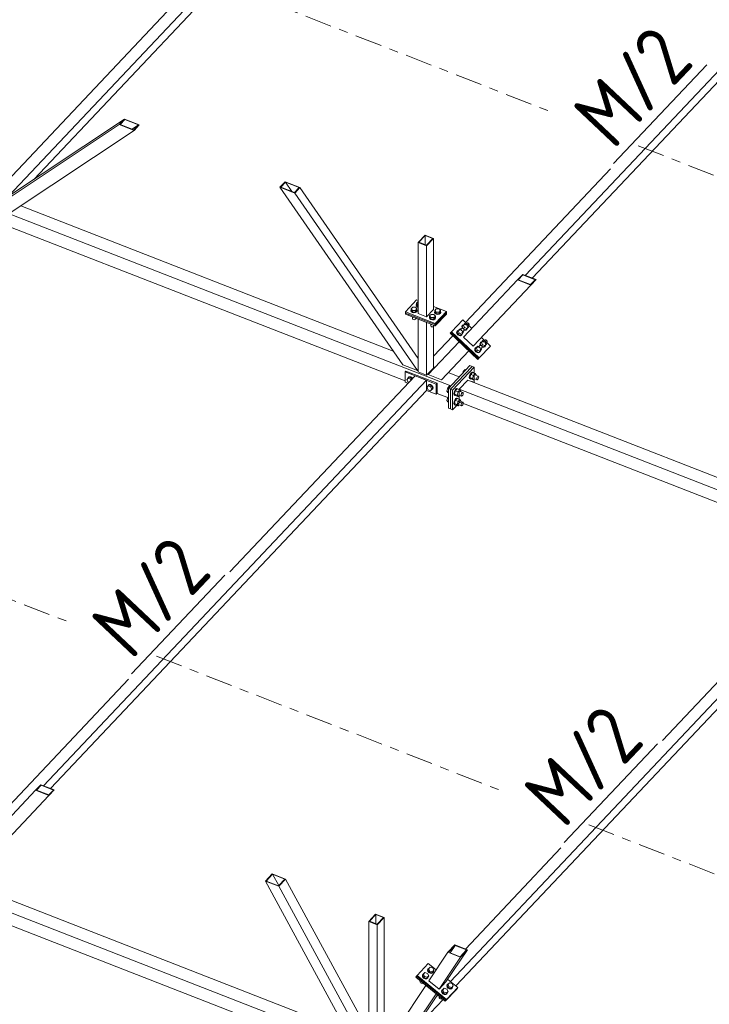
# Model space of a CAD drawing. Header units: millimetres. Extents: x -681 to 506, y -45 to 794.
# Tile 171 of 256: x -19 to 27, y 401 to 467. Entities that reach past the tile are written whole.
import ezdxf

# ---------------------------------------------------------------- set-up
doc = ezdxf.new("R2010")
doc.units = ezdxf.units.MM
doc.header["$LTSCALE"] = 0.6
doc.linetypes.add('XKITLINE00', pattern=[0])
doc.linetypes.add('XKITLINE03', pattern=[6, 3, -1, 1, -1])
for name, color, linetype, lineweight in [('Bolt', 7, 'Continuous', 0), ('Part', 2, 'Continuous', 0), ('PartMark', 3, 'Continuous', 0), ('S-GRID', 1, 'Continuous', 0)]:
    doc.layers.add(name, color=color, linetype=linetype, lineweight=lineweight)
doc.styles.add('ISOCPEUR', font='ISOCPEUR.TTF')

msp = doc.modelspace()

# ---------------------------------------------------------------- linework, layer by layer
at = {"layer": 'Bolt', "color": 3, "linetype": 'XKITLINE00', "lineweight": 0}
for p, q in [((7.308, 447.3), (7.408, 447.405)), ((7.308, 447.193), (7.308, 447.3)), ((7.401, 447.191), (7.308, 447.3)), ((7.408, 447.405), (7.6, 447.403)), ((7.693, 447.294), (7.593, 447.188)), ((7.6, 447.403), (7.693, 447.294)), ((7.641, 447.56), (7.654, 447.589)), ((7.666, 447.493), (7.641, 447.56)), ((7.641, 447.534), (7.641, 447.56)), ((7.666, 447.468), (7.641, 447.534)), ((7.654, 447.666), (7.754, 447.772)), ((7.654, 447.56), (7.654, 447.666)), ((7.746, 447.557), (7.654, 447.666)), ((7.746, 447.451), (7.654, 447.56)), ((7.74, 447.444), (7.666, 447.493)), ((7.666, 447.468), (7.74, 447.418)), ((7.693, 447.188), (7.693, 447.294)), ((7.74, 447.444), (7.775, 447.437)), ((7.74, 447.418), (7.775, 447.412)), ((7.746, 447.451), (7.746, 447.557)), ((7.746, 447.557), (7.775, 447.557)), ((7.775, 447.451), (7.746, 447.451)), ((7.754, 447.772), (7.775, 447.771)), ((8.889, 447.184), (8.989, 447.29)), ((8.989, 447.29), (9.181, 447.287)), ((9.181, 447.287), (9.274, 447.179)), ((7.295, 447.193), (7.308, 447.222)), ((7.32, 447.127), (7.295, 447.193)), ((7.295, 447.168), (7.295, 447.193)), ((7.32, 447.101), (7.295, 447.168)), ((7.401, 447.085), (7.308, 447.193)), ((7.394, 447.078), (7.32, 447.127)), ((7.32, 447.101), (7.394, 447.052)), ((7.383, 446.748), (7.401, 446.727)), ((7.389, 446.639), (7.389, 446.74)), ((7.403, 446.603), (7.389, 446.639)), ((7.496, 447.058), (7.394, 447.078)), ((7.394, 447.052), (7.496, 447.033)), ((7.401, 447.085), (7.401, 447.191)), ((7.593, 447.188), (7.401, 447.191)), ((7.401, 447.085), (7.593, 447.082)), ((7.401, 446.727), (7.401, 446.741)), ((7.401, 446.727), (7.438, 446.727)), ((7.599, 447.075), (7.496, 447.058)), ((7.496, 447.033), (7.599, 447.049)), ((7.593, 447.082), (7.693, 447.188)), ((7.593, 447.082), (7.593, 447.188)), ((7.595, 446.6), (7.612, 446.636)), ((7.676, 447.122), (7.599, 447.075)), ((7.599, 447.049), (7.676, 447.096)), ((7.612, 446.636), (7.612, 446.659)), ((7.706, 447.188), (7.676, 447.122)), ((7.676, 447.096), (7.706, 447.162)), ((7.693, 447.222), (7.706, 447.188)), ((7.706, 447.162), (7.706, 447.188)), ((8.53, 446.712), (8.543, 446.741)), ((8.555, 446.645), (8.53, 446.712)), ((8.53, 446.686), (8.53, 446.712)), ((8.555, 446.62), (8.53, 446.686)), ((8.543, 446.818), (8.643, 446.924)), ((8.543, 446.712), (8.543, 446.818)), ((8.635, 446.709), (8.543, 446.818)), ((8.635, 446.603), (8.543, 446.712)), ((8.629, 446.596), (8.555, 446.645)), ((8.555, 446.62), (8.629, 446.57)), ((8.635, 446.603), (8.635, 446.709)), ((8.828, 446.707), (8.635, 446.709)), ((8.643, 446.924), (8.835, 446.921)), ((8.928, 446.812), (8.828, 446.707)), ((8.828, 446.6), (8.828, 446.707)), ((8.828, 446.6), (8.928, 446.706)), ((8.911, 446.64), (8.834, 446.593)), ((8.834, 446.567), (8.911, 446.615)), ((8.835, 446.921), (8.928, 446.812)), ((8.876, 447.078), (8.889, 447.107)), ((8.901, 447.012), (8.876, 447.078)), ((8.876, 447.053), (8.876, 447.078)), ((8.901, 446.986), (8.876, 447.053)), ((8.889, 447.078), (8.889, 447.184)), ((8.981, 447.076), (8.889, 447.184)), ((8.981, 446.969), (8.889, 447.078)), ((8.975, 446.962), (8.901, 447.012)), ((8.901, 446.986), (8.975, 446.937)), ((8.941, 446.706), (8.911, 446.64)), ((8.911, 446.615), (8.941, 446.68)), ((8.928, 446.706), (8.928, 446.812)), ((8.928, 446.74), (8.941, 446.706)), ((8.941, 446.68), (8.941, 446.706)), ((9.077, 446.943), (8.975, 446.962)), ((8.975, 446.937), (9.077, 446.918)), ((8.981, 446.969), (8.981, 447.076)), ((9.174, 447.073), (8.981, 447.076)), ((8.981, 446.969), (9.174, 446.967)), ((9.18, 446.959), (9.077, 446.943)), ((9.077, 446.918), (9.18, 446.934)), ((9.274, 447.179), (9.174, 447.073)), ((9.174, 446.967), (9.174, 447.073)), ((9.174, 446.967), (9.274, 447.072)), ((9.257, 447.007), (9.18, 446.959)), ((9.18, 446.934), (9.257, 446.981)), ((9.287, 447.072), (9.257, 447.007)), ((9.257, 446.981), (9.287, 447.047)), ((9.274, 447.072), (9.274, 447.179)), ((9.274, 447.107), (9.287, 447.072)), ((9.287, 447.047), (9.287, 447.072)), ((7.403, 446.603), (7.443, 446.576)), ((7.443, 446.576), (7.498, 446.566)), ((7.498, 446.566), (7.554, 446.575)), ((7.554, 446.575), (7.595, 446.6)), ((8.618, 446.267), (8.635, 446.246)), ((8.624, 446.157), (8.624, 446.259)), ((8.638, 446.121), (8.624, 446.157)), ((8.731, 446.577), (8.629, 446.596)), ((8.629, 446.57), (8.731, 446.551)), ((8.635, 446.603), (8.828, 446.6)), ((8.635, 446.246), (8.635, 446.26)), ((8.635, 446.246), (8.673, 446.245)), ((8.638, 446.121), (8.678, 446.094)), ((8.678, 446.094), (8.733, 446.084)), ((8.834, 446.593), (8.731, 446.577)), ((8.731, 446.551), (8.834, 446.567)), ((8.733, 446.084), (8.789, 446.093)), ((8.789, 446.093), (8.83, 446.118)), ((8.83, 446.118), (8.846, 446.154)), ((8.846, 446.154), (8.846, 446.177)), ((10.549, 445.85), (10.664, 445.972)), ((10.646, 445.931), (10.664, 445.972)), ((10.664, 445.972), (10.704, 445.992)), ((10.731, 446.181), (10.698, 446.105)), ((10.698, 446.105), (10.714, 446.012)), ((10.704, 445.992), (10.754, 445.986)), ((10.713, 446.121), (10.746, 446.196)), ((10.729, 446.028), (10.713, 446.121)), ((10.714, 446.012), (10.73, 445.989)), ((10.725, 446.117), (10.805, 446.202)), ((10.79, 445.964), (10.725, 446.117)), ((10.761, 445.982), (10.729, 446.028)), ((10.731, 446.181), (10.746, 446.196)), ((10.746, 446.196), (10.82, 446.234)), ((10.754, 445.986), (10.802, 445.956)), ((10.802, 445.956), (10.876, 446.034)), ((10.802, 445.956), (10.835, 445.91)), ((10.904, 446.307), (10.805, 446.202)), ((10.805, 446.202), (10.876, 446.034)), ((10.82, 446.234), (10.834, 446.232)), ((10.876, 446.034), (11.047, 445.973)), ((10.895, 446.216), (11.01, 446.338)), ((10.962, 446.287), (10.904, 446.307)), ((10.967, 445.888), (11.047, 445.973)), ((10.992, 446.297), (11.01, 446.338)), ((11, 446.247), (10.992, 446.297)), ((11.033, 446.201), (11, 446.247)), ((11.01, 446.338), (11.05, 446.358)), ((11.081, 446.171), (11.033, 446.201)), ((11.079, 445.99), (11.045, 445.914)), ((11.047, 445.973), (11.147, 446.078)), ((11.05, 446.358), (11.1, 446.353)), ((11.057, 446.064), (11.171, 446.185)), ((11.076, 446.004), (11.079, 445.99)), ((11.132, 446.165), (11.081, 446.171)), ((11.1, 446.353), (11.148, 446.323)), ((11.147, 446.078), (11.123, 446.134)), ((11.171, 446.185), (11.132, 446.165)), ((11.148, 446.323), (11.181, 446.276)), ((11.189, 446.226), (11.171, 446.185)), ((11.181, 446.276), (11.189, 446.226)), ((10.386, 445.814), (10.352, 445.739)), ((10.352, 445.739), (10.368, 445.646)), ((10.367, 445.755), (10.401, 445.83)), ((10.383, 445.662), (10.367, 445.755)), ((10.368, 445.646), (10.428, 445.56)), ((10.379, 445.751), (10.459, 445.835)), ((10.45, 445.583), (10.379, 445.751)), ((10.443, 445.576), (10.383, 445.662)), ((10.386, 445.814), (10.401, 445.83)), ((10.401, 445.83), (10.474, 445.868)), ((10.428, 445.56), (10.517, 445.505)), ((10.532, 445.521), (10.443, 445.576)), ((10.53, 445.668), (10.45, 445.583)), ((10.45, 445.583), (10.621, 445.522)), ((10.559, 445.941), (10.459, 445.835)), ((10.459, 445.835), (10.53, 445.668)), ((10.474, 445.868), (10.488, 445.866)), ((10.517, 445.505), (10.611, 445.494)), ((10.53, 445.668), (10.701, 445.606)), ((10.626, 445.51), (10.532, 445.521)), ((10.616, 445.92), (10.559, 445.941)), ((10.611, 445.494), (10.684, 445.532)), ((10.621, 445.522), (10.701, 445.606)), ((10.699, 445.548), (10.626, 445.51)), ((10.655, 445.881), (10.646, 445.931)), ((10.687, 445.834), (10.655, 445.881)), ((10.684, 445.532), (10.699, 445.548)), ((10.735, 445.804), (10.687, 445.834)), ((10.733, 445.623), (10.699, 445.548)), ((10.701, 445.606), (10.801, 445.712)), ((10.711, 445.697), (10.826, 445.819)), ((10.73, 445.637), (10.733, 445.623)), ((10.786, 445.799), (10.735, 445.804)), ((10.801, 445.712), (10.777, 445.768)), ((10.826, 445.819), (10.786, 445.799)), ((10.811, 445.944), (10.967, 445.888)), ((10.844, 445.86), (10.826, 445.819)), ((10.83, 445.917), (10.878, 445.887)), ((10.835, 445.91), (10.844, 445.86)), ((10.839, 445.886), (10.863, 445.871)), ((10.863, 445.871), (10.957, 445.861)), ((10.972, 445.877), (10.878, 445.887)), ((10.957, 445.861), (11.03, 445.898)), ((11.045, 445.914), (10.972, 445.877)), ((11.03, 445.898), (11.045, 445.914)), ((11.597, 444.67), (11.564, 444.595)), ((11.579, 444.611), (11.612, 444.686)), ((11.591, 444.606), (11.671, 444.691)), ((11.597, 444.67), (11.612, 444.686)), ((11.612, 444.686), (11.686, 444.723)), ((11.77, 444.797), (11.671, 444.691)), ((11.671, 444.691), (11.742, 444.524)), ((11.686, 444.723), (11.7, 444.722)), ((11.761, 444.706), (11.876, 444.827)), ((11.828, 444.776), (11.77, 444.797)), ((11.858, 444.787), (11.876, 444.827)), ((11.866, 444.736), (11.858, 444.787)), ((11.899, 444.69), (11.866, 444.736)), ((11.876, 444.827), (11.916, 444.848)), ((11.947, 444.66), (11.899, 444.69)), ((11.943, 445.036), (11.91, 444.961)), ((11.91, 444.961), (11.926, 444.868)), ((11.916, 444.848), (11.966, 444.842)), ((11.923, 444.553), (12.037, 444.675)), ((11.925, 444.977), (11.958, 445.052)), ((11.941, 444.884), (11.925, 444.977)), ((11.926, 444.868), (11.942, 444.845)), ((11.937, 444.973), (12.016, 445.057)), ((12.002, 444.82), (11.937, 444.973)), ((11.973, 444.838), (11.941, 444.884)), ((11.943, 445.036), (11.958, 445.052)), ((11.998, 444.655), (11.947, 444.66)), ((11.958, 445.052), (12.032, 445.09)), ((11.966, 444.842), (12.014, 444.812)), ((12.037, 444.675), (11.998, 444.655)), ((12.014, 444.812), (12.088, 444.89)), ((12.014, 444.812), (12.047, 444.766)), ((12.116, 445.163), (12.016, 445.057)), ((12.016, 445.057), (12.088, 444.89)), ((12.023, 444.8), (12.179, 444.744)), ((12.032, 445.09), (12.046, 445.088)), ((12.055, 444.716), (12.037, 444.675)), ((12.042, 444.772), (12.09, 444.743)), ((12.047, 444.766), (12.055, 444.716)), ((12.051, 444.742), (12.075, 444.727)), ((12.075, 444.727), (12.169, 444.717)), ((12.088, 444.89), (12.259, 444.828)), ((12.184, 444.732), (12.09, 444.743)), ((12.107, 445.072), (12.222, 445.194)), ((12.173, 445.143), (12.116, 445.163)), ((12.169, 444.717), (12.242, 444.754)), ((12.179, 444.744), (12.259, 444.828)), ((12.257, 444.77), (12.184, 444.732)), ((12.204, 445.153), (12.222, 445.194)), ((12.212, 445.103), (12.204, 445.153)), ((12.245, 445.056), (12.212, 445.103)), ((12.222, 445.194), (12.261, 445.214)), ((12.242, 444.754), (12.257, 444.77)), ((12.293, 445.026), (12.245, 445.056)), ((12.29, 444.845), (12.257, 444.77)), ((12.259, 444.828), (12.359, 444.934)), ((12.261, 445.214), (12.312, 445.208)), ((12.268, 444.919), (12.383, 445.041)), ((12.288, 444.859), (12.29, 444.845)), ((12.344, 445.021), (12.293, 445.026)), ((12.312, 445.208), (12.36, 445.179)), ((12.359, 444.934), (12.335, 444.99)), ((12.383, 445.041), (12.344, 445.021)), ((12.36, 445.179), (12.393, 445.132)), ((12.401, 445.082), (12.383, 445.041)), ((12.393, 445.132), (12.401, 445.082)), ((11.564, 444.595), (11.58, 444.502)), ((11.595, 444.518), (11.579, 444.611)), ((11.58, 444.502), (11.64, 444.416)), ((11.662, 444.439), (11.591, 444.606)), ((11.655, 444.432), (11.595, 444.518)), ((11.64, 444.416), (11.729, 444.361)), ((11.744, 444.376), (11.655, 444.432)), ((11.742, 444.524), (11.662, 444.439)), ((11.662, 444.439), (11.833, 444.377)), ((11.729, 444.361), (11.823, 444.35)), ((11.742, 444.524), (11.913, 444.462)), ((11.838, 444.366), (11.744, 444.376)), ((11.823, 444.35), (11.896, 444.388)), ((11.833, 444.377), (11.913, 444.462)), ((11.911, 444.404), (11.838, 444.366)), ((11.896, 444.388), (11.911, 444.404)), ((11.945, 444.479), (11.911, 444.404)), ((11.913, 444.462), (12.013, 444.568)), ((11.942, 444.493), (11.945, 444.479)), ((12.013, 444.568), (11.989, 444.624)), ((7.087, 442.63), (7.11, 442.699)), ((7.18, 442.721), (7.108, 442.644)), ((7.11, 442.699), (7.175, 442.732)), ((7.11, 442.699), (7.128, 442.717)), ((7.192, 442.75), (7.128, 442.717)), ((7.175, 442.732), (7.263, 442.718)), ((7.345, 442.657), (7.18, 442.721)), ((7.28, 442.737), (7.192, 442.75)), ((7.263, 442.718), (7.35, 442.663)), ((7.345, 442.657), (7.273, 442.58)), ((7.368, 442.681), (7.28, 442.737)), ((7.372, 442.604), (7.345, 442.657)), ((7.35, 442.663), (7.385, 442.618)), ((7.402, 442.637), (7.368, 442.681)), ((10.77, 442.996), (10.799, 443.101)), ((10.799, 443.101), (10.918, 443.228)), ((10.85, 443.081), (10.799, 443.101)), ((10.918, 443.228), (10.97, 443.208)), ((11.214, 442.807), (11.197, 442.695)), ((11.197, 442.695), (11.214, 442.62)), ((11.261, 442.925), (11.214, 442.807)), ((11.235, 442.68), (11.252, 442.792)), ((11.252, 442.605), (11.235, 442.68)), ((11.302, 442.904), (11.242, 442.688)), ((11.423, 442.617), (11.242, 442.688)), ((11.242, 442.688), (11.302, 442.598)), ((11.252, 442.792), (11.299, 442.91)), ((11.324, 443.017), (11.261, 442.925)), ((11.299, 442.91), (11.362, 443.002)), ((11.422, 443.031), (11.302, 442.904)), ((11.483, 442.834), (11.302, 442.904)), ((11.387, 443.059), (11.324, 443.017)), ((11.362, 443.002), (11.425, 443.044)), ((11.387, 443.059), (11.425, 443.044)), ((11.422, 443.031), (11.602, 442.961)), ((11.423, 442.617), (11.483, 442.834)), ((11.425, 443.044), (11.472, 443.025)), ((11.472, 443.025), (11.475, 443.011)), ((11.602, 442.961), (11.483, 442.834)), ((11.577, 442.869), (11.796, 442.784)), ((11.662, 442.871), (11.602, 442.961)), ((11.654, 442.84), (11.662, 442.871)), ((11.692, 442.586), (11.701, 442.647)), ((11.701, 442.647), (11.726, 442.711)), ((11.726, 442.711), (11.761, 442.761)), ((11.761, 442.761), (11.796, 442.784)), ((11.796, 442.784), (11.821, 442.774)), ((11.821, 442.671), (11.796, 442.607)), ((11.821, 442.774), (11.83, 442.732)), ((11.83, 442.732), (11.821, 442.671)), ((7.026, 442.549), (7.108, 442.644)), ((7.108, 442.389), (7.026, 442.549)), ((7.089, 442.622), (7.087, 442.63)), ((7.108, 442.644), (7.273, 442.58)), ((7.152, 442.372), (7.108, 442.389)), ((7.273, 442.58), (7.3, 442.528)), ((8.356, 442.03), (8.438, 442.126)), ((8.438, 441.87), (8.356, 442.03)), ((8.417, 442.111), (8.44, 442.18)), ((8.419, 442.103), (8.417, 442.111)), ((8.51, 442.202), (8.438, 442.126)), ((8.438, 442.126), (8.603, 442.062)), ((8.44, 442.18), (8.505, 442.213)), ((8.44, 442.18), (8.458, 442.199)), ((8.522, 442.231), (8.458, 442.199)), ((8.505, 442.213), (8.592, 442.2)), ((8.675, 442.138), (8.51, 442.202)), ((8.61, 442.218), (8.522, 442.231)), ((8.592, 442.2), (8.68, 442.144)), ((8.675, 442.138), (8.603, 442.062)), ((8.603, 442.062), (8.685, 441.902)), ((8.698, 442.163), (8.61, 442.218)), ((8.757, 441.978), (8.675, 442.138)), ((8.68, 442.144), (8.745, 442.062)), ((8.762, 442.08), (8.698, 442.163)), ((8.745, 442.062), (8.768, 441.974)), ((8.785, 441.992), (8.762, 442.08)), ((8.762, 441.923), (8.785, 441.992)), ((9.761, 442.002), (9.701, 441.785)), ((9.881, 442.129), (9.761, 442.002)), ((9.761, 442.002), (9.812, 441.982)), ((9.881, 442.129), (9.932, 442.109)), ((11.214, 442.62), (11.261, 442.6)), ((11.299, 442.585), (11.252, 442.605)), ((11.261, 442.6), (11.262, 442.601)), ((11.261, 442.6), (11.299, 442.585)), ((11.312, 442.594), (11.299, 442.585)), ((11.302, 442.598), (11.483, 442.528)), ((11.374, 442.412), (11.387, 442.42)), ((11.387, 442.42), (11.425, 442.406)), ((11.412, 442.397), (11.425, 442.406)), ((11.423, 442.617), (11.483, 442.528)), ((11.425, 442.406), (11.472, 442.386)), ((11.472, 442.386), (11.475, 442.373)), ((11.483, 442.528), (11.553, 442.602)), ((11.508, 442.619), (11.726, 442.534)), ((11.701, 442.545), (11.692, 442.586)), ((11.726, 442.534), (11.701, 442.545)), ((11.761, 442.557), (11.726, 442.534)), ((11.796, 442.607), (11.761, 442.557)), ((8.603, 441.806), (8.438, 441.87)), ((8.685, 441.902), (8.603, 441.806)), ((8.675, 441.883), (8.603, 441.806)), ((8.68, 441.872), (8.666, 441.874)), ((8.757, 441.978), (8.675, 441.883)), ((8.745, 441.904), (8.68, 441.872)), ((8.757, 441.978), (8.685, 441.902)), ((8.768, 441.974), (8.745, 441.904)), ((8.745, 441.904), (8.762, 441.923)), ((9.8, 441.747), (9.701, 441.785)), ((9.701, 441.785), (9.761, 441.695)), ((9.761, 441.363), (9.701, 441.147)), ((9.761, 441.695), (9.8, 441.68)), ((9.8, 441.404), (9.761, 441.363)), ((9.761, 441.363), (9.8, 441.348)), ((10.177, 441.708), (10.16, 441.596)), ((10.16, 441.596), (10.177, 441.521)), ((10.223, 441.825), (10.177, 441.708)), ((10.177, 441.521), (10.223, 441.501)), ((10.198, 441.581), (10.215, 441.693)), ((10.215, 441.506), (10.198, 441.581)), ((10.265, 441.805), (10.205, 441.589)), ((10.385, 441.518), (10.205, 441.589)), ((10.205, 441.589), (10.265, 441.499)), ((10.215, 441.693), (10.261, 441.811)), ((10.261, 441.486), (10.215, 441.506)), ((10.286, 441.918), (10.223, 441.825)), ((10.223, 441.501), (10.224, 441.502)), ((10.223, 441.501), (10.261, 441.486)), ((10.261, 441.811), (10.324, 441.903)), ((10.274, 441.495), (10.261, 441.486)), ((10.384, 441.932), (10.265, 441.805)), ((10.445, 441.735), (10.265, 441.805)), ((10.265, 441.499), (10.445, 441.429)), ((10.35, 441.96), (10.286, 441.918)), ((10.324, 441.903), (10.388, 441.945)), ((10.35, 441.96), (10.388, 441.945)), ((10.384, 441.932), (10.565, 441.862)), ((10.385, 441.518), (10.445, 441.735)), ((10.385, 441.518), (10.445, 441.429)), ((10.388, 441.945), (10.434, 441.926)), ((10.434, 441.926), (10.437, 441.912)), ((10.565, 441.862), (10.445, 441.735)), ((10.445, 441.429), (10.515, 441.503)), ((10.47, 441.52), (10.689, 441.435)), ((10.539, 441.77), (10.758, 441.685)), ((10.625, 441.772), (10.565, 441.862)), ((10.616, 441.741), (10.625, 441.772)), ((10.654, 441.487), (10.663, 441.548)), ((10.663, 441.446), (10.654, 441.487)), ((10.663, 441.548), (10.689, 441.612)), ((10.689, 441.435), (10.663, 441.446)), ((10.689, 441.612), (10.723, 441.662)), ((10.723, 441.458), (10.689, 441.435)), ((10.723, 441.662), (10.758, 441.685)), ((10.758, 441.508), (10.723, 441.458)), ((10.758, 441.685), (10.783, 441.675)), ((10.783, 441.572), (10.758, 441.508)), ((10.783, 441.675), (10.793, 441.633)), ((10.793, 441.633), (10.783, 441.572)), ((9.8, 441.108), (9.701, 441.147)), ((9.701, 441.147), (9.761, 441.057)), ((9.761, 441.057), (9.8, 441.042)), ((10.177, 441.069), (10.16, 440.958)), ((10.16, 440.958), (10.177, 440.882)), ((10.223, 441.187), (10.177, 441.069)), ((10.177, 440.882), (10.223, 440.863)), ((10.198, 440.943), (10.215, 441.055)), ((10.215, 440.867), (10.198, 440.943)), ((10.265, 441.167), (10.205, 440.95)), ((10.385, 440.88), (10.205, 440.95)), ((10.205, 440.95), (10.265, 440.861)), ((10.215, 441.055), (10.261, 441.172)), ((10.261, 440.848), (10.215, 440.867)), ((10.286, 441.279), (10.223, 441.187)), ((10.223, 440.863), (10.224, 440.863)), ((10.223, 440.863), (10.261, 440.848)), ((10.261, 441.172), (10.324, 441.265)), ((10.274, 440.857), (10.261, 440.848)), ((10.384, 441.294), (10.265, 441.167)), ((10.445, 441.097), (10.265, 441.167)), ((10.265, 440.861), (10.445, 440.79)), ((10.35, 441.321), (10.286, 441.279)), ((10.324, 441.265), (10.388, 441.307)), ((10.35, 441.321), (10.388, 441.307)), ((10.384, 441.294), (10.565, 441.224)), ((10.385, 440.88), (10.445, 441.097)), ((10.385, 440.88), (10.445, 440.79)), ((10.388, 441.307), (10.434, 441.287)), ((10.434, 441.287), (10.437, 441.273)), ((10.565, 441.224), (10.445, 441.097)), ((10.445, 440.79), (10.515, 440.865)), ((10.47, 440.882), (10.689, 440.797)), ((10.539, 441.132), (10.758, 441.047)), ((10.625, 441.134), (10.565, 441.224)), ((10.616, 441.102), (10.625, 441.134)), ((10.654, 440.848), (10.663, 440.909)), ((10.663, 440.807), (10.654, 440.848)), ((10.663, 440.909), (10.689, 440.973)), ((10.689, 440.797), (10.663, 440.807)), ((10.689, 440.973), (10.723, 441.024)), ((10.723, 440.82), (10.689, 440.797)), ((10.723, 441.024), (10.758, 441.047)), ((10.758, 440.87), (10.723, 440.82)), ((10.758, 441.047), (10.783, 441.036)), ((10.783, 440.934), (10.758, 440.87)), ((10.783, 441.036), (10.793, 440.995)), ((10.793, 440.995), (10.783, 440.934)), ((8.434, 403.069), (8.402, 402.995)), ((8.414, 403.013), (8.446, 403.087)), ((8.426, 403.01), (8.477, 403.086)), ((8.434, 403.069), (8.446, 403.087)), ((8.446, 403.087), (8.51, 403.12)), ((8.477, 403.086), (8.577, 403.192)), ((8.556, 402.928), (8.477, 403.086)), ((8.577, 403.192), (8.756, 403.14)), ((8.756, 403.14), (8.835, 402.982)), ((8.088, 402.702), (8.056, 402.628)), ((8.056, 402.628), (8.075, 402.54)), ((8.068, 402.647), (8.101, 402.721)), ((8.088, 402.558), (8.068, 402.647)), ((8.075, 402.54), (8.14, 402.46)), ((8.081, 402.643), (8.131, 402.72)), ((8.081, 402.643), (8.159, 402.485)), ((8.088, 402.702), (8.101, 402.721)), ((8.153, 402.478), (8.088, 402.558)), ((8.101, 402.721), (8.164, 402.754)), ((8.131, 402.72), (8.231, 402.825)), ((8.21, 402.562), (8.131, 402.72)), ((8.14, 402.46), (8.234, 402.41)), ((8.246, 402.429), (8.153, 402.478)), ((8.159, 402.485), (8.21, 402.562)), ((8.159, 402.485), (8.338, 402.433)), ((8.389, 402.51), (8.21, 402.562)), ((8.231, 402.825), (8.41, 402.773)), ((8.234, 402.41), (8.331, 402.404)), ((8.343, 402.423), (8.246, 402.429)), ((8.331, 402.404), (8.406, 402.444)), ((8.338, 402.433), (8.438, 402.539)), ((8.338, 402.433), (8.389, 402.51)), ((8.418, 402.462), (8.343, 402.423)), ((8.489, 402.615), (8.389, 402.51)), ((8.402, 402.995), (8.421, 402.906)), ((8.406, 402.444), (8.418, 402.462)), ((8.41, 402.773), (8.489, 402.615)), ((8.433, 402.924), (8.414, 403.013)), ((8.45, 402.536), (8.418, 402.462)), ((8.421, 402.906), (8.486, 402.826)), ((8.426, 403.01), (8.505, 402.852)), ((8.499, 402.845), (8.433, 402.924)), ((8.438, 402.539), (8.489, 402.615)), ((8.447, 402.552), (8.45, 402.536)), ((8.486, 402.826), (8.58, 402.777)), ((8.592, 402.795), (8.499, 402.845)), ((8.505, 402.852), (8.556, 402.928)), ((8.505, 402.852), (8.684, 402.8)), ((8.735, 402.876), (8.556, 402.928)), ((8.58, 402.777), (8.677, 402.771)), ((8.689, 402.789), (8.592, 402.795)), ((8.677, 402.771), (8.752, 402.81)), ((8.684, 402.8), (8.784, 402.906)), ((8.684, 402.8), (8.735, 402.876)), ((8.764, 402.828), (8.689, 402.789)), ((8.835, 402.982), (8.735, 402.876)), ((8.752, 402.81), (8.764, 402.828)), ((8.796, 402.902), (8.764, 402.828)), ((8.784, 402.906), (8.835, 402.982)), ((8.792, 402.918), (8.796, 402.902)), ((7.909, 402.264), (7.892, 402.225)), ((7.892, 402.225), (7.902, 402.177)), ((7.902, 402.177), (7.937, 402.133)), ((7.909, 402.264), (7.917, 402.276)), ((7.937, 402.133), (7.988, 402.107)), ((7.988, 402.107), (8.04, 402.103)), ((8.04, 402.103), (8.081, 402.125)), ((8.081, 402.125), (8.088, 402.136)), ((9.419, 401.67), (9.519, 401.776)), ((9.519, 401.776), (9.698, 401.724)), ((9.722, 402.02), (9.69, 401.946)), ((9.69, 401.946), (9.709, 401.857)), ((9.702, 401.964), (9.734, 402.038)), ((9.721, 401.875), (9.702, 401.964)), ((9.709, 401.857), (9.774, 401.777)), ((9.714, 401.961), (9.765, 402.037)), ((9.714, 401.961), (9.793, 401.803)), ((9.786, 401.796), (9.721, 401.875)), ((9.722, 402.02), (9.734, 402.038)), ((9.734, 402.038), (9.797, 402.071)), ((9.765, 402.037), (9.865, 402.143)), ((9.844, 401.879), (9.765, 402.037)), ((9.774, 401.777), (9.867, 401.728)), ((9.88, 401.746), (9.786, 401.796)), ((9.793, 401.803), (9.844, 401.879)), ((9.793, 401.803), (9.971, 401.751)), ((10.022, 401.827), (9.844, 401.879)), ((9.865, 402.143), (10.043, 402.091)), ((9.977, 401.74), (9.88, 401.746)), ((9.965, 401.722), (10.039, 401.761)), ((9.971, 401.751), (10.071, 401.856)), ((9.971, 401.751), (10.022, 401.827)), ((10.051, 401.779), (9.977, 401.74)), ((10.122, 401.933), (10.022, 401.827)), ((10.039, 401.761), (10.051, 401.779)), ((10.043, 402.091), (10.122, 401.933)), ((10.083, 401.853), (10.051, 401.779)), ((10.071, 401.856), (10.122, 401.933)), ((10.08, 401.869), (10.083, 401.853)), ((9.196, 401.215), (9.179, 401.175)), ((9.179, 401.175), (9.189, 401.127)), ((9.189, 401.127), (9.225, 401.084)), ((9.196, 401.215), (9.204, 401.227)), ((9.376, 401.653), (9.344, 401.579)), ((9.344, 401.579), (9.363, 401.491)), ((9.356, 401.598), (9.388, 401.672)), ((9.375, 401.509), (9.356, 401.598)), ((9.363, 401.491), (9.428, 401.411)), ((9.368, 401.594), (9.419, 401.67)), ((9.368, 401.594), (9.447, 401.436)), ((9.368, 401.075), (9.376, 401.087)), ((9.44, 401.429), (9.375, 401.509)), ((9.376, 401.653), (9.388, 401.672)), ((9.388, 401.672), (9.451, 401.705)), ((9.498, 401.513), (9.419, 401.67)), ((9.428, 401.411), (9.522, 401.361)), ((9.534, 401.38), (9.44, 401.429)), ((9.447, 401.436), (9.498, 401.513)), ((9.447, 401.436), (9.626, 401.384)), ((9.676, 401.461), (9.498, 401.513)), ((9.522, 401.361), (9.619, 401.355)), ((9.631, 401.374), (9.534, 401.38)), ((9.619, 401.355), (9.693, 401.394)), ((9.626, 401.384), (9.725, 401.49)), ((9.626, 401.384), (9.676, 401.461)), ((9.706, 401.413), (9.631, 401.374)), ((9.776, 401.566), (9.676, 401.461)), ((9.693, 401.394), (9.706, 401.413)), ((9.698, 401.724), (9.776, 401.566)), ((9.738, 401.487), (9.706, 401.413)), ((9.725, 401.49), (9.776, 401.566)), ((9.734, 401.503), (9.738, 401.487)), ((9.867, 401.728), (9.965, 401.722)), ((9.225, 401.084), (9.275, 401.058)), ((9.275, 401.058), (9.328, 401.054)), ((9.328, 401.054), (9.368, 401.075))]:
    msp.add_line(p, q, dxfattribs=at)
at = {"layer": 'Part', "color": 2, "linetype": 'XKITLINE00', "lineweight": 0}
for p, q in [((-19.697, 454.82), (11.632, 488.006)), ((-17.97, 455.968), (11.632, 487.325)), ((14.951, 449.532), (40.604, 476.705)), ((15.421, 449.348), (40.604, 476.024)), ((-20.166, 455.424), (-8.322, 467.97)), ((-40.759, 461.911), (9.953, 442.131)), ((-11.9, 460.005), (-20.128, 454.533)), ((-11.9, 460.005), (-12.246, 459.639)), ((-11.88, 459.972), (-12.191, 459.642)), ((-10.903, 459.616), (-11.9, 460.005)), ((-10.958, 459.612), (-11.88, 459.972)), ((-12.246, 459.639), (-20.474, 454.166)), ((-11.249, 459.25), (-19.477, 453.777)), ((-12.246, 459.639), (-11.249, 459.25)), ((-12.191, 459.642), (-11.269, 459.283)), ((-11.385, 459.328), (-10.958, 459.612)), ((-11.269, 459.283), (-10.958, 459.612)), ((-11.249, 459.25), (-10.903, 459.616)), ((10.942, 446.386), (20.65, 456.67)), ((-1.141, 455.808), (-1.487, 455.442)), ((-1.487, 455.442), (-0.49, 455.053)), ((-1.487, 455.442), (6.741, 443.551)), ((-1.433, 455.446), (-1.121, 455.776)), ((-1.433, 455.446), (-0.51, 455.086)), ((-1.141, 455.808), (-0.144, 455.42)), ((-1.121, 455.776), (-0.694, 455.158)), ((-0.199, 455.416), (-1.121, 455.776)), ((-0.51, 455.086), (-0.199, 455.416)), ((-0.144, 455.42), (-0.49, 455.053)), ((7.775, 443.974), (-0.144, 455.42)), ((-0.49, 455.053), (7.738, 443.162)), ((-18.844, 454.199), (6.108, 444.466)), ((-19.925, 452.934), (6.9, 442.471)), ((8.236, 452.234), (7.775, 451.746)), ((7.821, 451.753), (8.248, 452.205)), ((8.236, 452.234), (8.806, 452.012)), ((8.248, 452.205), (8.248, 451.587)), ((8.761, 452.005), (8.248, 452.205)), ((8.334, 451.553), (8.761, 452.005)), ((8.806, 452.012), (8.345, 451.523)), ((8.806, 452.012), (8.806, 447.24)), ((7.775, 451.746), (7.775, 446.974)), ((7.775, 451.746), (8.345, 451.523)), ((7.821, 451.753), (8.334, 451.553)), ((8.345, 451.523), (8.345, 446.752)), ((14.778, 449.599), (14.432, 449.233)), ((14.794, 449.568), (14.483, 449.238)), ((14.778, 449.599), (15.671, 449.251)), ((15.62, 449.245), (14.794, 449.568)), ((15.309, 448.916), (15.62, 449.245)), ((15.325, 448.884), (15.671, 449.251)), ((14.432, 449.233), (10.818, 445.406)), ((15.325, 448.884), (11.464, 444.796)), ((14.432, 449.233), (15.325, 448.884)), ((14.483, 449.238), (15.309, 448.916)), ((7.668, 447.893), (6.919, 447.099)), ((7.668, 447.893), (7.775, 447.851)), ((8.806, 447.449), (9.663, 447.115)), ((6.919, 447.099), (8.914, 446.321)), ((6.919, 447.099), (6.919, 447.014)), ((6.919, 447.014), (8.914, 446.236)), ((6.919, 446.929), (6.919, 447.014)), ((8.914, 446.236), (6.919, 447.014)), ((8.914, 446.151), (6.919, 446.929)), ((8.345, 446.752), (7.775, 446.974)), ((8.806, 447.24), (8.345, 446.752)), ((9.663, 447.115), (8.914, 446.321)), ((9.663, 447.03), (8.914, 446.236)), ((9.663, 447.03), (8.914, 446.236)), ((9.663, 446.945), (8.914, 446.151)), ((9.663, 447.03), (9.663, 447.115)), ((9.663, 446.945), (9.663, 447.03)), ((7.775, 443.064), (7.775, 446.595)), ((8.345, 446.373), (8.345, 442.842)), ((8.806, 443.33), (8.806, 446.193)), ((8.914, 446.321), (8.914, 446.236)), ((8.914, 446.236), (8.914, 446.151)), ((10.759, 446.558), (10.01, 445.765)), ((10.759, 446.558), (11.365, 445.986)), ((8.806, 444.124), (10.093, 445.486)), ((9.96, 445.712), (9.91, 445.659)), ((9.91, 445.659), (11.768, 443.904)), ((10.01, 445.765), (9.96, 445.712)), ((9.96, 445.712), (11.818, 443.957)), ((9.96, 445.712), (11.818, 443.957)), ((10.01, 445.765), (11.868, 444.01)), ((10.818, 445.406), (11.464, 444.796)), ((12.012, 445.376), (12.618, 444.804)), ((8.44, 442.888), (10.516, 445.087)), ((11.868, 444.01), (12.618, 444.804)), ((11.162, 444.476), (9.333, 442.54)), ((11.818, 443.957), (11.868, 444.01)), ((7.738, 443.162), (6.741, 443.551)), ((8.345, 442.842), (8.806, 443.33)), ((8.806, 443.414), (8.901, 443.377)), ((11.241, 443.495), (9.8, 441.968)), ((11.383, 443.439), (9.942, 441.913)), ((11.383, 443.439), (9.942, 441.913)), ((11.526, 443.384), (10.085, 441.857)), ((11.241, 443.495), (11.383, 443.439)), ((11.383, 443.439), (11.526, 443.384)), ((11.526, 443.384), (11.526, 442.353)), ((11.818, 443.957), (11.768, 443.904)), ((-4.829, 429.68), (7.565, 442.809)), ((6.958, 443.129), (6.9, 443.068)), ((6.9, 443.068), (8.99, 442.253)), ((6.9, 442.387), (6.9, 443.068)), ((9.047, 442.314), (6.958, 443.129)), ((8.325, 442.512), (7.565, 442.809)), ((7.738, 443.162), (7.775, 443.201)), ((7.775, 443.064), (8.345, 442.842)), ((9.333, 442.54), (8.44, 442.888)), ((9.795, 443.028), (10.53, 442.741)), ((-17.328, 415.339), (8.325, 442.512)), ((6.9, 442.387), (7.095, 442.311)), ((8.325, 441.831), (8.325, 442.512)), ((9.047, 442.314), (8.99, 442.253)), ((8.99, 442.253), (8.99, 441.572)), ((9.047, 441.633), (9.047, 442.314)), ((10.517, 441.911), (11.093, 442.521)), ((11.093, 442.521), (35.298, 433.08)), ((-16.858, 415.155), (8.325, 441.831)), ((8.325, 441.831), (8.99, 441.572)), ((8.99, 441.572), (9.047, 441.633)), ((9.047, 441.633), (9.8, 441.34)), ((9.8, 441.968), (9.942, 441.913)), ((9.8, 440.649), (9.8, 441.968)), ((9.942, 441.913), (9.942, 440.594)), ((9.942, 441.913), (10.085, 441.857)), ((9.942, 440.594), (9.942, 441.913)), ((10.085, 441.857), (10.085, 440.538)), ((10.517, 441.06), (10.517, 441.911)), ((10.517, 441.911), (94.254, 409.249)), ((10.085, 440.538), (10.561, 441.043)), ((10.517, 441.06), (35.872, 431.17)), ((9.8, 440.649), (9.942, 440.594)), ((9.942, 440.594), (10.085, 440.538)), ((24.143, 418.38), (36.537, 431.508)), ((9.933, 402.226), (37.297, 431.212)), ((10.296, 401.929), (37.297, 430.531)), ((-21.337, 412.193), (-11.629, 422.477)), ((-17.848, 415.04), (-21.461, 411.213)), ((-17.502, 415.406), (-17.848, 415.04)), ((-17.848, 415.04), (-16.954, 414.692)), ((-17.485, 415.375), (-17.797, 415.045)), ((-17.797, 415.045), (-16.97, 414.723)), ((-17.502, 415.406), (-16.608, 415.058)), ((-16.659, 415.053), (-17.485, 415.375)), ((-16.97, 414.723), (-16.659, 415.053)), ((-16.954, 414.692), (-16.608, 415.058)), ((-16.954, 414.692), (-20.815, 410.603)), ((10.942, 404.396), (17.343, 411.176)), ((-1.993, 409.441), (-2.454, 408.952)), ((-2.403, 408.958), (-1.977, 409.409)), ((-1.993, 409.441), (-1.1, 409.092)), ((-1.977, 409.409), (-1.564, 408.649)), ((-1.15, 409.087), (-1.977, 409.409)), ((-1.577, 408.635), (-1.15, 409.087)), ((-1.1, 409.092), (-1.561, 408.604)), ((4.468, 398.853), (-1.1, 409.092)), ((-2.454, 408.952), (-1.561, 408.604)), ((-2.454, 408.952), (3.538, 397.933)), ((-2.403, 408.958), (-1.577, 408.635)), ((-1.561, 408.604), (4.431, 397.585)), ((-21.762, 407.718), (61.974, 375.056)), ((-21.186, 408.329), (3.019, 398.888)), ((-21.762, 406.867), (3.593, 396.977)), ((4.929, 406.741), (4.468, 406.252)), ((4.514, 406.259), (4.94, 406.711)), ((4.929, 406.741), (5.499, 406.518)), ((4.94, 406.711), (4.94, 406.093)), ((5.453, 406.511), (4.94, 406.711)), ((5.027, 406.059), (5.453, 406.511)), ((5.499, 406.518), (5.038, 406.03)), ((5.499, 406.518), (5.499, 397.837)), ((4.468, 406.252), (4.468, 397.57)), ((4.468, 406.252), (5.038, 406.03)), ((4.514, 406.259), (5.027, 406.059)), ((5.038, 406.03), (5.038, 397.348)), ((10.229, 404.673), (9.768, 404.185)), ((9.817, 404.191), (10.244, 404.643)), ((10.244, 404.643), (9.917, 404.152)), ((10.229, 404.673), (11.07, 404.345)), ((11.022, 404.339), (10.244, 404.643)), ((9.768, 404.185), (8.49, 402.267)), ((10.609, 403.857), (9.177, 401.708)), ((11.07, 404.345), (9.638, 402.196)), ((9.768, 404.185), (10.609, 403.857)), ((9.817, 404.191), (10.595, 403.887)), ((10.595, 403.887), (11.022, 404.339)), ((10.609, 403.857), (11.07, 404.345)), ((7.702, 402.639), (8.451, 403.433)), ((8.451, 403.433), (8.98, 403.002)), ((7.661, 402.578), (7.621, 402.517)), ((7.621, 402.517), (9.595, 400.908)), ((7.702, 402.639), (7.661, 402.578)), ((7.661, 402.578), (9.635, 400.969)), ((7.661, 402.578), (9.635, 400.969)), ((7.702, 402.639), (9.676, 401.03)), ((5.175, 397.295), (8.292, 401.97)), ((8.49, 402.267), (9.177, 401.708)), ((9.177, 401.708), (9.638, 402.196)), ((9.635, 400.969), (10.385, 401.763)), ((10.385, 401.763), (9.635, 400.969)), ((9.676, 401.03), (10.426, 401.824)), ((9.754, 402.371), (10.426, 401.824)), ((10.385, 401.763), (10.344, 401.702)), ((10.426, 401.824), (10.385, 401.763)), ((6.016, 396.967), (8.978, 401.41)), ((6.477, 397.455), (9.066, 401.339)), ((8.995, 401.232), (9.083, 401.325)), ((10.344, 401.702), (9.595, 400.908)), ((7.451, 398.915), (9.446, 401.029)), ((9.595, 400.908), (9.635, 400.969)), ((9.635, 400.969), (9.676, 401.03))]:
    msp.add_line(p, q, dxfattribs=at)
at = {"layer": 'PartMark', "color": 1, "linetype": 'XKITLINE00', "lineweight": 0}
for p, q in [((20.852, 457.029), (27.103, 463.651)), ((-11.427, 422.836), (-5.176, 429.458)), ((17.545, 411.536), (23.796, 418.157))]:
    msp.add_line(p, q, dxfattribs=at)
at = {"layer": 'S-GRID', "color": 1, "linetype": 'XKITLINE03', "lineweight": 0}
for p, q in [((-6.451, 469.515), (16.545, 460.545)), ((22.521, 458.214), (45.517, 449.244)), ((-38.73, 435.322), (-15.734, 426.352)), ((-9.758, 424.021), (13.238, 415.052)), ((19.214, 412.721), (42.21, 403.751))]:
    msp.add_line(p, q, dxfattribs=at)

# ---------------------------------------------------------------- texts
at = {"layer": 'PartMark', "color": 1, "style": 'ISOCPEUR', "width": 0.85}
for p in [(20.828, 457.877), (-11.452, 423.685), (17.52, 412.384)]:
    msp.add_text('M/2', height=4, rotation=46.65022, dxfattribs=at).set_placement(p)

doc.saveas('drawing.dxf')
